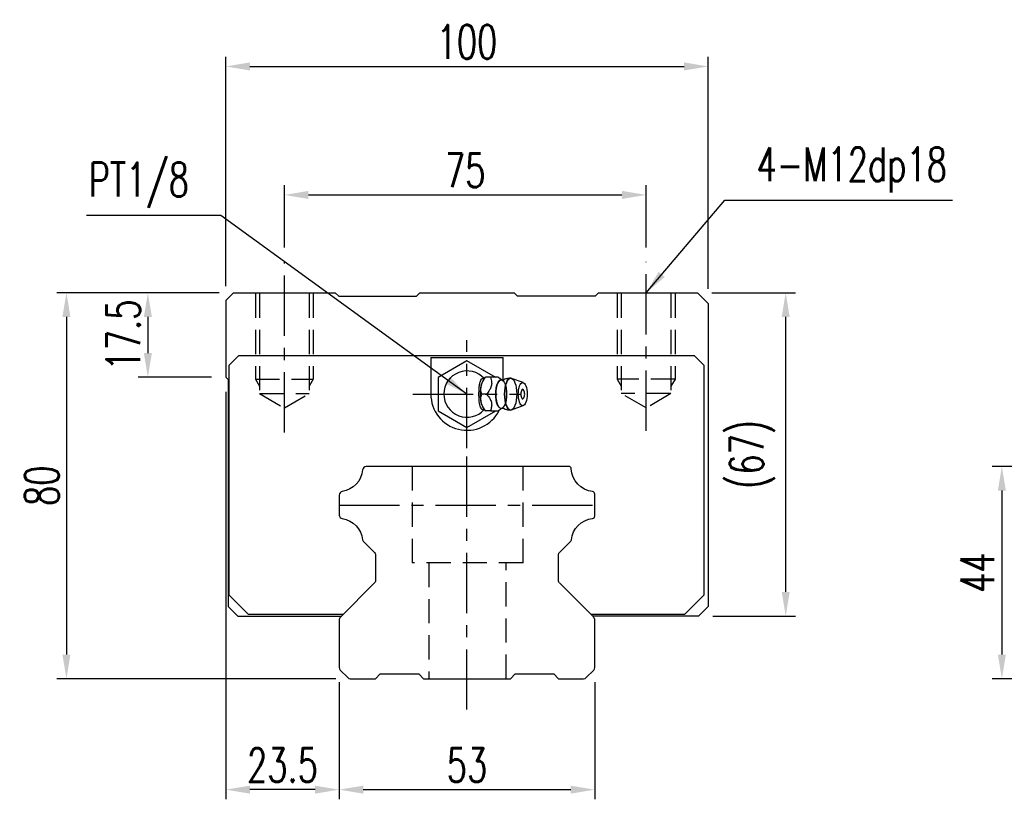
# Model space of a CAD drawing. Header units: millimetres. Extents: x 716 to 1311, y 158 to 389.
# Tile 1 of 48: x 716 to 921, y 163 to 325. Entities that reach past the tile are written whole.
import ezdxf

# ---------------------------------------------------------------- set-up
doc = ezdxf.new("R2010")
doc.units = ezdxf.units.MM
doc.header["$LTSCALE"] = 10
doc.linetypes.add('CENTER', pattern=[2, 1.25, -0.25, 0.25, -0.25])
doc.linetypes.add('DASHED', pattern=[0.75, 0.5, -0.25])
for name, color, linetype in [('2', 7, 'Continuous'), ('4', 7, 'Continuous'), ('CL', 1, 'CENTER'), ('DIM', 4, 'Continuous'), ('HID', 2, 'DASHED'), ('OUT', 3, 'Continuous')]:
    doc.layers.add(name, color=color, linetype=linetype)
doc.styles.add('DIM-7', font='SIMPLEX.shx', dxfattribs={"width": 0.7, "bigfont": 'chineset.shx'})
doc.dimstyles.new('CNS', dxfattribs={"dimtxt": 3.5, "dimasz": 2.5, "dimexe": 1, "dimexo": 1.5, "dimgap": 0.09, "dimtad": 0, "dimdsep": 46, "dimtxsty": 'DIM-7', "dimcen": 0.09, "dimclrd": 1, "dimclre": 1, "dimclrt": 4, "dimadec": 0, "dimazin": 0, "dimtfac": 1, "dimtix": 1, "dimtmove": 2, "dimatfit": 3, "dimfxl": 1, "dimtvp": 0.971429, "dimtolj": 1, "dimarcsym": 0})

# ---------------------------------------------------------------- blocks, each defined once
blk = doc.blocks.new('*D63')
at = {"layer": 'DEFPOINTS', "color": 0}
for p in [(846.34, 288.44), (771.34, 274.56), (846.34, 274.56)]:
    blk.add_point(p, dxfattribs=at)
at = {"layer": 'DIM', "color": 7, "lineweight": -2}
for p, q in [((771.34, 277.56), (771.34, 290.44)), ((846.34, 277.56), (846.34, 290.44)), ((776.34, 288.44), (841.34, 288.44))]:
    blk.add_line(p, q, dxfattribs=at)
at = {"layer": 'DIM', "color": 7}
for points in [[(776.34, 289.27), (776.34, 287.6), (771.34, 288.44)], [(841.34, 289.27), (841.34, 287.6), (846.34, 288.44)]]:
    blk.add_solid(points, dxfattribs=at)
at = {"layer": 'DIM', "color": 7, "insert": (808.84, 293.54), "char_height": 7, "attachment_point": 5, "style": 'DIM-7'}
blk.add_mtext('\\A1;75', dxfattribs=at)
blk = doc.blocks.new('*D64')
at = {"layer": 'DEFPOINTS', "color": 0}
for p in [(782.7, 190.45), (835.7, 190.45), (835.7, 165.14)]:
    blk.add_point(p, dxfattribs=at)
at = {"layer": 'DIM', "color": 7, "lineweight": -2}
for p, q in [((782.7, 187.45), (782.7, 163.14)), ((835.7, 187.45), (835.7, 163.14)), ((787.7, 165.14), (830.7, 165.14))]:
    blk.add_line(p, q, dxfattribs=at)
at = {"layer": 'DIM', "color": 7}
for points in [[(787.7, 165.97), (787.7, 164.31), (782.7, 165.14)], [(830.7, 165.97), (830.7, 164.31), (835.7, 165.14)]]:
    blk.add_solid(points, dxfattribs=at)
at = {"layer": 'DIM', "color": 7, "insert": (809.2, 170.24), "char_height": 7, "attachment_point": 5, "style": 'DIM-7'}
blk.add_mtext('\\A1;53', dxfattribs=at)
blk = doc.blocks.new('*D65')
at = {"layer": 'DEFPOINTS', "color": 0}
for p in [(759.2, 250.64), (782.7, 190.45), (759.2, 165.14)]:
    blk.add_point(p, dxfattribs=at)
at = {"layer": 'DIM', "color": 7, "lineweight": -2}
for p, q in [((759.2, 247.64), (759.2, 163.14)), ((782.7, 187.45), (782.7, 163.14)), ((777.7, 165.14), (764.2, 165.14))]:
    blk.add_line(p, q, dxfattribs=at)
at = {"layer": 'DIM', "color": 7}
for points in [[(764.2, 165.97), (764.2, 164.31), (759.2, 165.14)], [(777.7, 165.97), (777.7, 164.31), (782.7, 165.14)]]:
    blk.add_solid(points, dxfattribs=at)
at = {"layer": 'DIM', "color": 7, "insert": (770.95, 170.24), "char_height": 7, "attachment_point": 5, "style": 'DIM-7'}
blk.add_mtext('\\A1;23.5', dxfattribs=at)
blk = doc.blocks.new('*D56')
at = {"layer": 'DEFPOINTS', "color": 0}
for p in [(760.81, 268.14), (743.04, 250.64), (759.2, 250.64)]:
    blk.add_point(p, dxfattribs=at)
at = {"layer": 'DIM', "color": 7, "lineweight": -2}
for p, q in [((757.81, 268.14), (741.04, 268.14)), ((743.04, 263.14), (743.04, 255.64)), ((756.2, 250.64), (741.04, 250.64))]:
    blk.add_line(p, q, dxfattribs=at)
at = {"layer": 'DIM', "color": 7}
for points in [[(742.21, 263.14), (743.87, 263.14), (743.04, 268.14)], [(742.21, 255.64), (743.87, 255.64), (743.04, 250.64)]]:
    blk.add_solid(points, dxfattribs=at)
at = {"layer": 'DIM', "color": 7, "insert": (737.94, 259.39), "char_height": 7, "attachment_point": 5, "rotation": 90, "style": 'DIM-7'}
blk.add_mtext('\\A1;17.5', dxfattribs=at)
blk = doc.blocks.new('*D66')
at = {"layer": 'DEFPOINTS', "color": 0}
for p in [(760.81, 268.14), (726.16, 188.14), (785.01, 188.14)]:
    blk.add_point(p, dxfattribs=at)
at = {"layer": 'DIM', "color": 7, "lineweight": -2}
for p, q in [((757.81, 268.14), (724.16, 268.14)), ((726.16, 263.14), (726.16, 193.14)), ((782.01, 188.14), (724.16, 188.14))]:
    blk.add_line(p, q, dxfattribs=at)
at = {"layer": 'DIM', "color": 7}
for points in [[(725.32, 263.14), (726.99, 263.14), (726.16, 268.14)], [(725.32, 193.14), (726.99, 193.14), (726.16, 188.14)]]:
    blk.add_solid(points, dxfattribs=at)
at = {"layer": 'DIM', "color": 7, "insert": (721.06, 228.14), "char_height": 7, "attachment_point": 5, "rotation": 90, "style": 'DIM-7'}
blk.add_mtext('\\A1;80', dxfattribs=at)
blk = doc.blocks.new('*D67')
at = {"layer": 'DEFPOINTS', "color": 0}
for p in [(857, 268.14), (875.28, 268.14), (857.2, 201.14)]:
    blk.add_point(p, dxfattribs=at)
at = {"layer": 'DIM', "color": 7, "lineweight": -2}
for p, q in [((860, 268.14), (877.28, 268.14)), ((875.28, 206.14), (875.28, 263.14)), ((860.2, 201.14), (877.28, 201.14))]:
    blk.add_line(p, q, dxfattribs=at)
at = {"layer": 'DIM', "color": 7}
for points in [[(874.45, 263.14), (876.12, 263.14), (875.28, 268.14)], [(874.45, 206.14), (876.12, 206.14), (875.28, 201.14)]]:
    blk.add_solid(points, dxfattribs=at)
at = {"layer": 'DIM', "color": 7, "insert": (868.35, 234.64), "char_height": 7, "attachment_point": 5, "rotation": 90, "style": 'DIM-7'}
blk.add_mtext('\\A1;(67)', dxfattribs=at)
blk = doc.blocks.new('*D57')
at = {"layer": 'DEFPOINTS', "color": 0}
for p in [(940.86, 232.14), (920.1, 188.14), (940.86, 188.14)]:
    blk.add_point(p, dxfattribs=at)
at = {"layer": 'DIM', "color": 7, "lineweight": -2}
for p, q in [((937.86, 232.14), (918.1, 232.14)), ((920.1, 227.14), (920.1, 193.14)), ((937.86, 188.14), (918.1, 188.14))]:
    blk.add_line(p, q, dxfattribs=at)
at = {"layer": 'DIM', "color": 7}
for points in [[(919.27, 227.14), (920.93, 227.14), (920.1, 232.14)], [(919.27, 193.14), (920.93, 193.14), (920.1, 188.14)]]:
    blk.add_solid(points, dxfattribs=at)
at = {"layer": 'DIM', "color": 7, "insert": (915, 210.14), "char_height": 7, "attachment_point": 5, "rotation": 90, "style": 'DIM-7'}
blk.add_mtext('\\A1;44', dxfattribs=at)
blk = doc.blocks.new('*D76')
at = {"layer": 'DEFPOINTS', "color": 0}
for p in [(859.2, 315.07), (759.2, 266.54), (859.2, 265.94)]:
    blk.add_point(p, dxfattribs=at)
at = {"layer": 'DIM', "color": 7, "lineweight": -2}
for p, q in [((759.2, 269.54), (759.2, 317.07)), ((859.2, 268.94), (859.2, 317.07)), ((764.2, 315.07), (854.2, 315.07))]:
    blk.add_line(p, q, dxfattribs=at)
at = {"layer": 'DIM', "color": 7}
for points in [[(764.2, 315.91), (764.2, 314.24), (759.2, 315.07)], [(854.2, 315.91), (854.2, 314.24), (859.2, 315.07)]]:
    blk.add_solid(points, dxfattribs=at)
at = {"layer": 'DIM', "color": 7, "insert": (809.2, 320.17), "char_height": 7, "attachment_point": 5, "style": 'DIM-7'}
blk.add_mtext('\\A1;100', dxfattribs=at)

msp = doc.modelspace()

# ---------------------------------------------------------------- linework, layer by layer
at = {"layer": '2', "color": 0, "linetype": 'Continuous'}
for p, q in [((801.702, 254.743), (816.702, 254.743)), ((801.702, 254.743), (801.702, 247.143)), ((809.202, 254.071), (803.202, 250.607)), ((815.202, 250.607), (809.202, 254.071)), ((816.702, 250.036), (816.702, 254.743)), ((803.202, 250.607), (803.202, 243.679)), ((813.03, 250.644), (812.722, 250.278)), ((815.643, 250.643), (814.047, 250.643)), ((820.879, 249.52), (818.432, 250.411)), ((803.202, 243.679), (809.202, 240.215)), ((809.202, 240.215), (815.202, 243.679)), ((812.722, 244.008), (813.03, 243.641)), ((818.432, 243.875), (820.879, 244.766)), ((830.324, 232.142), (788.317, 232.142)), ((782.702, 226.213), (782.702, 222.071)), ((835.702, 221.85), (835.702, 226.434)), ((787.702, 216.643), (790.056, 214.29)), ((828.349, 214.287), (830.703, 216.641)), ((790.202, 213.936), (790.202, 208.348)), ((828.202, 208.35), (828.202, 213.934)), ((790.056, 207.994), (782.995, 200.933)), ((835.409, 200.936), (828.349, 207.997)), ((782.702, 200.226), (782.702, 190.454)), ((835.702, 190.451), (835.702, 200.229)), ((782.922, 189.924), (784.484, 188.362)), ((833.924, 188.362), (835.483, 189.921)), ((785.014, 188.142), (790.204, 188.142)), ((790.204, 188.142), (791.203, 189.141)), ((791.203, 189.142), (799.203, 189.142)), ((799.203, 189.143), (800.203, 188.142)), ((800.203, 188.142), (818.203, 188.142)), ((818.203, 188.142), (819.203, 189.142)), ((819.203, 189.142), (827.203, 189.142)), ((827.203, 189.143), (828.203, 188.143)), ((828.203, 188.142), (833.393, 188.142))]:
    msp.add_line(p, q, dxfattribs=at)
at = {"layer": '2', "color": 0, "linetype": 'DASHED'}
for p, q in [((797.82, 232.142), (797.82, 212.142)), ((820.82, 212.142), (820.82, 232.142)), ((820.82, 212.142), (797.82, 212.142)), ((801.32, 212.142), (801.32, 188.142)), ((817.32, 188.142), (817.32, 212.142))]:
    msp.add_line(p, q, dxfattribs=at)
at = {"layer": '2', "color": 0, "linetype": 'Continuous'}
for centre, radius, start, end in [((809.202, 247.143), 4.8, 41.84413, 318.15588), ((809.202, 247.143), 7.5, 180, 332.98593), ((819.351, 247.143), 1.817, 0, 25.36197), ((819.351, 247.143), 1.817, 334.63803, 0), ((788.317, 231.392), 0.75, 90, 175.35118), ((830.324, 231.642), 0.5, 2.22905, 90), ((783.452, 226.213), 0.75, 98.23971, 180), ((835.202, 226.434), 0.5, 0, 84.02428), ((783.452, 222.071), 0.75, 180, 261.76029), ((835.202, 221.85), 0.5, 275.97572, 0), ((788.056, 216.997), 0.5, 185.97786, 225), ((830.349, 216.995), 0.5, 314.99998, 354.04843), ((783.702, 200.226), 1, 135.00001, 180), ((834.702, 200.229), 1, 0, 45), ((783.452, 190.454), 0.75, 180, 225.00008), ((834.952, 190.451), 0.75, 314.99994, 0), ((785.014, 188.892), 0.75, 225.00008, 270), ((833.393, 188.892), 0.75, 270, 314.99994)]:
    msp.add_arc(centre, radius, start, end, dxfattribs=at)
at = {"layer": '2', "color": 0, "linetype": 'Continuous', "extrusion": (0, 0, -1)}
for centre, radius, start, end in [((-782.635, 231.854), 4.95, 184.64882, 261.76029), ((-835.77, 231.854), 4.95, 275.97572, 357.77095), ((-782.635, 216.429), 4.95, 98.23971, 174.02214), ((-835.77, 216.429), 4.95, 5.95157, 84.02428), ((-789.702, 213.936), 0.5, 135, 180), ((-828.702, 213.934), 0.5, 0, 45.00002), ((-789.702, 208.348), 0.5, 180, 224.99999), ((-828.702, 208.35), 0.5, 315, 0)]:
    msp.add_arc(centre, radius, start, end, dxfattribs=at)
at = {"layer": '2', "color": 0, "linetype": 'Continuous'}
for centre, major_axis, start_param, end_param in [((813.268, 247.143), (0, 3.445), 0.4270949, 2.7144982), ((816.29, 247.143), (0, 2.962), 0, 3.1415928), ((816.29, 247.143), (0, 2.962), 6.0887993, 6.2831853), ((818.257, 247.143), (0, 3.3), 0, 3.1415926), ((818.257, 247.143), (0, 3.3), 6.1447586, 6.2831853), ((820.752, 247.143), (0, 1), 0, 3.1415928), ((820.752, 247.143), (0, 1), 5.6040129, 6.2831853), ((820.752, 247.143), (0, 1), 3.1415926, 3.8208643), ((816.29, 247.143), (0, 2.962), 3.1415926, 3.3370582), ((818.257, 247.143), (0, 3.3), 3.1415927, 3.2801171)]:
    msp.add_ellipse(centre, major_axis=major_axis, ratio=0.382683, start_param=start_param, end_param=end_param, dxfattribs=at)
for centre, major_axis in [((816.29, 247.143), (0, 2.962)), ((818.257, 247.143), (0, 3.3)), ((820.752, 247.143), (0, 2.4))]:
    msp.add_ellipse(centre, major_axis=major_axis, ratio=0.382683, dxfattribs=at)
for points, knots in [([(812.769, 243.954), (812.725, 243.921), (812.679, 243.897), (812.542, 243.856), (812.448, 243.87), (812.274, 243.981), (812.191, 244.076), (812.047, 244.327), (811.983, 244.483), (811.874, 244.843), (811.83, 245.053), (811.737, 245.649), (811.709, 246.06), (811.676, 247.059), (811.679, 247.664), (811.736, 248.56), (811.768, 248.867), (811.861, 249.386), (811.917, 249.608), (812.056, 249.983), (812.14, 250.14), (812.312, 250.338), (812.399, 250.395), (812.572, 250.427), (812.659, 250.405), (812.751, 250.345), (812.76, 250.338), (812.769, 250.332)], [0, 0, 0, 0, 0.0360275, 0.0360275, 0.1070265, 0.1070265, 0.1753847, 0.1753847, 0.2415106, 0.2415106, 0.3113086, 0.3113086, 0.4329125, 0.4329125, 0.6100429, 0.6100429, 0.7029399, 0.7029399, 0.7803107, 0.7803107, 0.858407, 0.858407, 0.9263707, 0.9263707, 0.9927712, 0.9927712, 1, 1, 1, 1]), ([(812.273, 247.143), (812.102, 247.69), (812.024, 248.275), (812.291, 249.497), (812.631, 250.093), (813.046, 250.643)], [0, 0, 0, 0, 0.5, 0.5, 1, 1, 1, 1]), ([(814.047, 250.643), (814.166, 250.297), (814.277, 249.943), (814.335, 249.314), (814.317, 249.045), (814.171, 248.518), (814.044, 248.255), (813.71, 247.709), (813.494, 247.424), (813.274, 247.143)], [0, 0, 0, 0, 0.316279, 0.316279, 0.5305075, 0.5305075, 0.7443494, 0.7443494, 1, 1, 1, 1]), ([(816.534, 250.046), (816.359, 250.133), (816.03, 250.319), (815.728, 250.554), (815.628, 250.658), (815.627, 250.659)], [0, 0, 0, 0, 0.4665667, 0.9926759, 1, 1, 1, 1]), ([(816.678, 250.042), (816.679, 250.041), (816.678, 250.04), (816.543, 250.031), (816.529, 250.04), (816.525, 250.044)], [0, 0, 0, 0, 0.2139158, 0.7161953, 1, 1, 1, 1]), ([(818.258, 250.421), (818.093, 250.431), (817.694, 250.42), (817.152, 250.276), (816.808, 250.102), (816.68, 250.025)], [0, 0, 0, 0, 0.2958099, 0.7301371, 1, 1, 1, 1]), ([(813.046, 243.643), (812.633, 244.19), (812.297, 244.775), (812.024, 245.997), (812.101, 246.593), (812.273, 247.143)], [0, 0, 0, 0, 0.5, 0.5, 1, 1, 1, 1]), ([(813.274, 247.143), (813.545, 246.797), (813.813, 246.443), (814.149, 245.814), (814.25, 245.545), (814.337, 245.018), (814.326, 244.755), (814.234, 244.209), (814.143, 243.924), (814.047, 243.643)], [0, 0, 0, 0, 0.316279, 0.316279, 0.5305075, 0.5305075, 0.7443494, 0.7443494, 1, 1, 1, 1]), ([(814.047, 243.643), (814.602, 243.643), (815.163, 243.643), (815.62, 243.643), (815.658, 243.643), (815.644, 243.643)], [0, 0, 0, 0, 0.6004936, 0.6004936, 1, 1, 1, 1]), ([(815.646, 243.639), (815.664, 243.658), (815.803, 243.795), (816.106, 244.025), (816.422, 244.182), (816.534, 244.232)], [0, 0, 0, 0, 0.0950335, 0.7034174, 1, 1, 1, 1]), ([(816.52, 244.239), (816.536, 244.248), (816.567, 244.267), (816.703, 244.229), (816.69, 244.24), (816.688, 244.241)], [0, 0, 0, 0, 0.3884838, 0.9316371, 1, 1, 1, 1]), ([(816.685, 244.261), (816.816, 244.181), (817.161, 244.006), (817.701, 243.866), (818.096, 243.852), (818.258, 243.86)], [0, 0, 0, 0, 0.2760067, 0.7089354, 1, 1, 1, 1])]:
    msp.add_open_spline(points, degree=3, knots=knots, dxfattribs=at)
for points, degree in [([(813.046, 250.643), (813.035, 250.643), (813.029, 250.643), (813.029, 250.643)], 3), ([(814.047, 250.643), (813.046, 250.643)], 1), ([(813.274, 247.143), (812.273, 247.143)], 1), ([(814.047, 243.643), (813.046, 243.643)], 1)]:
    msp.add_open_spline(points, degree=degree, dxfattribs=at)
at = {"layer": '4', "color": 0, "linetype": 'Continuous'}
for p, q in [((759.884, 253.143), (761.884, 255.143)), ((759.884, 205.443), (759.884, 253.143)), ((761.884, 255.143), (856.285, 255.143)), ((856.285, 255.143), (858.284, 253.143)), ((858.284, 253.143), (858.284, 205.443)), ((763.884, 201.443), (759.884, 205.443)), ((858.284, 205.443), (854.284, 201.443)), ((783.505, 201.443), (763.884, 201.443)), ((854.284, 201.443), (834.903, 201.443))]:
    msp.add_line(p, q, dxfattribs=at)
at = {"layer": 'CL', "color": 0}
for p, q in [((771.336, 239.211), (771.336, 274.555)), ((846.336, 239.511), (846.336, 274.555)), ((809.202, 235.931), (809.202, 258.355)), ((797.99, 247.143), (820.414, 247.143)), ((809.202, 181.73), (809.202, 238.555)), ((782.702, 224.142), (835.702, 224.142))]:
    msp.add_line(p, q, dxfattribs=at)
at = {"layer": 'HID', "color": 0}
for p, q in [((765.336, 267.943), (765.336, 250.243)), ((766.186, 267.943), (766.186, 247.243)), ((776.486, 267.943), (776.486, 247.243)), ((777.336, 267.943), (777.336, 250.243)), ((840.336, 267.943), (840.336, 250.243)), ((841.186, 267.943), (841.186, 247.243)), ((851.486, 267.943), (851.486, 247.243)), ((852.336, 267.943), (852.336, 250.243)), ((765.336, 250.243), (777.336, 250.243)), ((765.336, 250.243), (766.186, 248.771)), ((777.337, 250.242), (776.487, 248.77)), ((840.334, 250.242), (841.184, 248.77)), ((852.336, 250.243), (840.336, 250.243)), ((852.335, 250.243), (851.485, 248.771)), ((766.186, 247.243), (776.486, 247.243)), ((766.186, 247.243), (771.336, 244.27)), ((771.336, 244.27), (776.486, 247.243)), ((851.486, 247.243), (841.186, 247.243)), ((846.336, 244.27), (841.186, 247.243)), ((851.486, 247.243), (846.336, 244.27))]:
    msp.add_line(p, q, dxfattribs=at)
at = {"layer": 'OUT', "color": 0, "linetype": 'Continuous'}
for p, q in [((760.805, 268.142), (759.202, 266.54)), ((760.805, 268.142), (781.904, 268.142)), ((782.604, 267.442), (781.904, 268.142)), ((782.604, 267.442), (798.704, 267.442)), ((798.704, 267.442), (799.404, 268.142)), ((799.404, 268.142), (819.003, 268.142)), ((819.703, 267.442), (819.003, 268.142)), ((835.8, 267.442), (819.7, 267.442)), ((835.8, 267.442), (836.5, 268.142)), ((836.5, 268.142), (857.002, 268.142)), ((857.002, 268.142), (859.202, 265.942)), ((759.202, 266.54), (759.202, 250.642)), ((859.202, 265.942), (859.202, 203.142)), ((759.202, 250.642), (759.702, 250.142)), ((759.702, 250.142), (759.702, 203.142)), ((761.702, 201.142), (759.702, 203.142)), ((857.202, 201.142), (859.202, 203.142)), ((761.702, 201.142), (783.204, 201.142)), ((857.202, 201.142), (835.203, 201.142))]:
    msp.add_line(p, q, dxfattribs=at)

# ---------------------------------------------------------------- texts
at = {"layer": 'DIM', "color": 0, "char_height": 7, "style": 'DIM-7'}
for s, insert, attachment_point in [('\\A1;4-M12dp18', (869.235, 288.938), 7), ('\\A1;PT1/8', (751.555, 285.795), 9)]:
    msp.add_mtext(s, dxfattribs=dict(at, insert=insert, attachment_point=attachment_point))

# ---------------------------------------------------------------- dimensions: what is measured, and where the dimension line sits
at = {"layer": 'DIM', "color": 0}
for base, p1, p2, picture, middle in [((859.202, 315.072), (759.202, 266.54), (859.202, 265.942), '*D76', (809.202, 320.172)), ((846.336, 288.438), (771.336, 274.555), (846.336, 274.555), '*D63', (808.836, 293.538)), ((759.202, 165.14), (782.702, 190.454), (759.202, 250.642), '*D65', (770.952, 170.24)), ((835.702, 165.14), (782.702, 190.454), (835.702, 190.454), '*D64', (809.202, 170.24))]:
    dim = msp.add_linear_dim(base=base, p1=p1, p2=p2, dimstyle='CNS', override={"dimscale": 2, "dimgap": 0.8, "dimtad": 1, "dimclrd": 7, "dimclre": 7, "dimclrt": 7, "dimadec": 2, "dimazin": 2, "dimtmove": 1}, dxfattribs=at)
    dim.commit()
    dim.dimension.update_dxf_attribs({"geometry": picture, "text_midpoint": middle})
for base, p1, p2, picture, middle in [((726.158, 188.142), (760.805, 268.142), (785.014, 188.142), '*D66', (721.058, 228.142)), ((743.042, 250.642), (760.805, 268.142), (759.202, 250.642), '*D56', (737.942, 259.392)), ((920.099, 188.142), (940.858, 232.142), (940.858, 188.142), '*D57', (914.999, 210.142))]:
    dim = msp.add_linear_dim(base=base, p1=p1, p2=p2, angle=90, dimstyle='CNS', override={"dimscale": 2, "dimgap": 0.8, "dimtad": 1, "dimclrd": 7, "dimclre": 7, "dimclrt": 7, "dimadec": 2, "dimazin": 2, "dimtmove": 1}, dxfattribs=at)
    dim.commit()
    dim.dimension.update_dxf_attribs({"geometry": picture, "text_midpoint": middle})
dim = msp.add_linear_dim(base=(875.285, 268.142), p1=(857.202, 201.142), p2=(857.002, 268.142), angle=90, text='(<>)', dimstyle='CNS', override={"dimscale": 2, "dimgap": 0.8, "dimtad": 1, "dimclrd": 7, "dimclre": 7, "dimclrt": 7, "dimadec": 2, "dimazin": 2, "dimtmove": 1}, dxfattribs=at)
dim.commit()
dim.dimension.update_dxf_attribs({"geometry": '*D67', "text_midpoint": (868.352, 234.642)})

# ---------------------------------------------------------------- leaders
at = {"layer": 'DIM', "color": 0, "annotation_type": 0, "has_hookline": 1}
for points, hookline_direction, text_width in [([(846.336, 268.142), (862.635, 287.338), (867.635, 287.338)], 0, 40.6), ([(809.202, 247.143), (758.155, 284.195), (753.155, 284.195)], 1, 21.233)]:
    msp.add_leader(points, dimstyle='CNS', override={"dimscale": 2, "dimgap": 0.8, "dimtad": 1, "dimclrd": 7, "dimclre": 4, "dimadec": 2, "dimazin": 2, "dimtmove": 1}, dxfattribs=dict(at, hookline_direction=hookline_direction, text_width=text_width))

doc.saveas('drawing.dxf')
